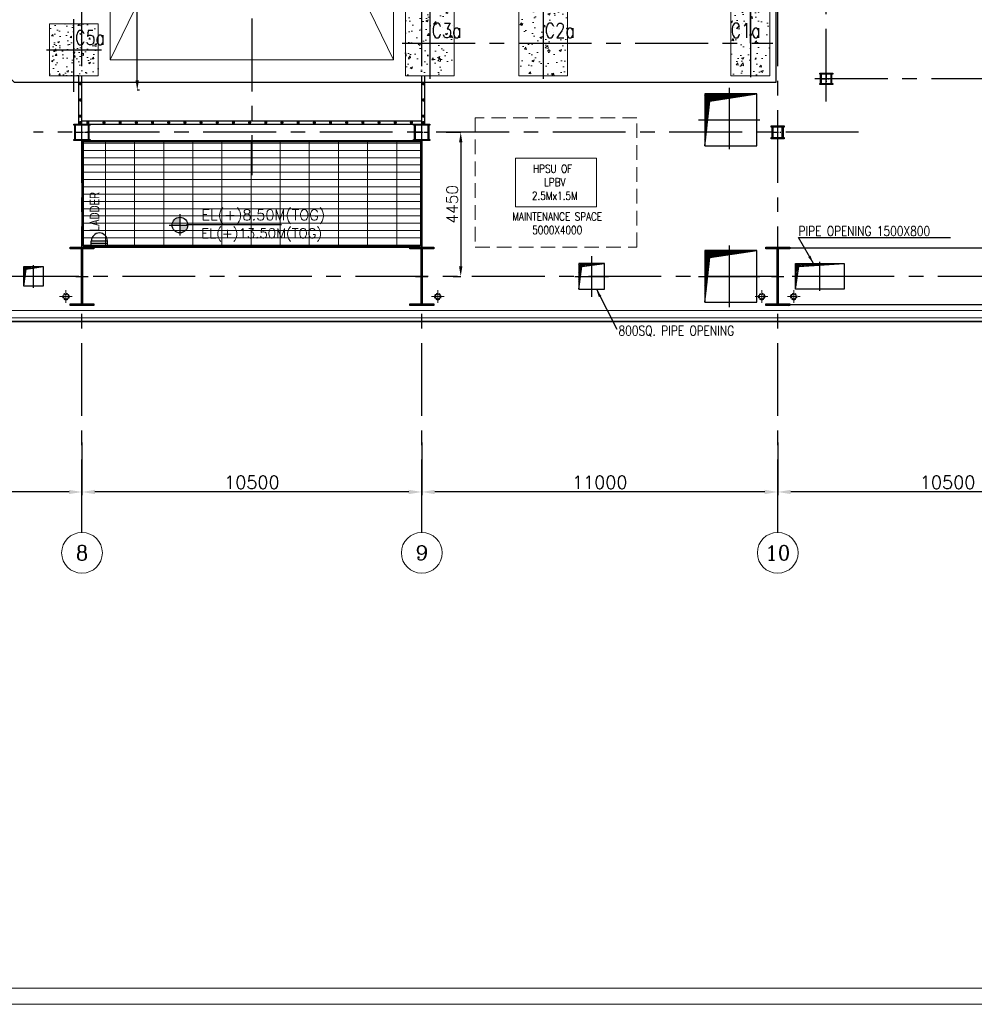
# Model space of a CAD drawing. Header units: inches. Extents: x 0 to 1544102, y 0 to 23144100.
# Tile 136 of 203: x 542651 to 572151, y 88595 to 119015. Entities that reach past the tile are written whole.
import ezdxf
from ezdxf.enums import TextEntityAlignment as Align

# ---------------------------------------------------------------- set-up
doc = ezdxf.new("R2010")
doc.units = ezdxf.units.IN
doc.header["$LTSCALE"] = 1800
doc.header["$MEASUREMENT"] = 0
for name, pattern in [('CENTER', [2, 1.25, -0.25, 0.25, -0.25]), ('CENTER2', [1.125, 0.75, -0.125, 0.125, -0.125]), ('HIDDEN', [0.375, 0.25, -0.125]), ('HIDDEN2', [0.1875, 0.125, -0.0625])]:
    doc.linetypes.add(name, pattern=pattern)
doc.layers.get('0').update_dxf_attribs({"color": 253})
for name, color, linetype in [('1', 7, 'Continuous'), ('AUX COL', 1, 'Continuous'), ('BRACING', 1, 'HIDDEN'), ('CEN', 2, 'CENTER'), ('COL', 1, 'Continuous'), ('GRID', 251, 'CENTER'), ('OPENING', 40, 'Continuous'), ('STEEL', 231, 'Continuous')]:
    doc.layers.add(name, color=color, linetype=linetype)
for name, color, linetype, lineweight in [('A-DOOR', 31, 'Continuous', 9), ('A-REMOVABLE GRATING', 252, 'Continuous', 9), ('CL', 8, 'CENTER', 15), ('CLAD-1', 3, 'Continuous', 15), ('CONCRETE', 145, 'Continuous', 15), ('DIM', 4, 'Continuous', 18), ('dimension line', 4, 'Continuous', 13), ('EQUIP', 8, 'Continuous', 9), ('HATCH-1', 252, 'Continuous', 9), ('OPENING EO', 2, 'Continuous', 18), ('RAIN WATER', 6, 'Continuous', 18), ('TEXT', 3, 'Continuous', 18)]:
    doc.layers.add(name, color=color, linetype=linetype, lineweight=lineweight)
doc.styles.add('COMPLEX', font='complex')
doc.styles.add('HTX11', font='O8111901')
doc.styles.add('ROMANC', font='ROMANC.SHX')
doc.styles.add('ROMANS', font='romans.shx')
doc.styles.add('SIMPLEX-25', font='simplex.shx')
doc.styles.get("Standard").update_dxf_attribs({"font": 'arial.ttf'})
doc.dimstyles.new('DIM100 x2', dxfattribs={"dimscale": 0, "dimtxt": 400, "dimasz": 400, "dimexe": 100, "dimexo": 100, "dimgap": 100, "dimtad": 1, "dimdec": 0, "dimzin": 13, "dimdsep": 46, "dimtxsty": 'ROMANS', "dimblk2": 'OBLIQUE', "dimcen": 100, "dimdle": 100, "dimclrd": 9, "dimclre": 9, "dimclrt": 4, "dimadec": 0, "dimazin": 0, "dimtfac": 1.1, "dimtdec": 0, "dimtix": 1, "dimtmove": 2, "dimatfit": 3, "dimfxl": 1, "dimtolj": 1, "dimtzin": 13, "dimarcsym": 0})
doc.dimstyles.new('STANDARD1', dxfattribs={"dimtxt": 300, "dimasz": 250, "dimexe": 0, "dimexo": 0, "dimgap": 80, "dimtad": 1, "dimdec": 0, "dimzin": 0, "dimdsep": 46, "dimtxsty": 'ROMANS', "dimcen": 0, "dimclrd": 4, "dimclre": 4, "dimclrt": 4, "dimadec": 0, "dimazin": 0, "dimtfac": 0.09, "dimtdec": 0, "dimtix": 1, "dimtofl": 0, "dimtmove": 0, "dimatfit": 3, "dimfxl": 1, "dimtolj": 1, "dimtzin": 0, "dimarcsym": 0})
doc.dimstyles.new('USER175', dxfattribs={"dimscale": 175, "dimtxt": 2, "dimasz": 1.75, "dimexe": 0, "dimexo": 0, "dimgap": 0.5, "dimtad": 1, "dimdec": 0, "dimzin": 0, "dimdsep": 46, "dimtxsty": 'ROMANS', "dimcen": 0, "dimclrd": 4, "dimclre": 4, "dimclrt": 4, "dimadec": 0, "dimazin": 0, "dimtfac": 0.09, "dimtdec": 0, "dimtix": 1, "dimtofl": 0, "dimtmove": 0, "dimatfit": 3, "dimfxl": 1, "dimtolj": 1, "dimtzin": 0, "dimarcsym": 0})

# ---------------------------------------------------------------- blocks, each defined once
blk = doc.blocks.new('A-ROW COLUMN')
at = {"layer": 'COL'}
h = blk.add_hatch(dxfattribs=at)
h.set_pattern_fill('ANSI31', color=256, scale=200, style=0)
h.set_pattern_definition([(45, (165226.353, 18853.894), (-17.67767, 17.67767), [])])
h.paths.add_polyline_path([(180799, 40890), (181539, 40890), (181539, 40840), (180799, 40840)])
h.paths.add_polyline_path([(181153, 42590), (181185, 42590), (181185, 40890), (181153, 40890)])
h.paths.add_polyline_path([(180799, 42640), (181539, 42640), (181539, 42590), (180799, 42590)])
blk.add_line((181169, 40840), (181169, 42640))
at = {"layer": 'CEN'}
for p, q in [((181169, 40840), (181169, 42640)), ((180977, 41740), (181360, 41740))]:
    blk.add_line(p, q, dxfattribs=at)
at = {"layer": 'COL'}
for points in [[(180799, 42640), (181539, 42640), (181539, 42590), (180799, 42590)], [(181153, 42590), (181185, 42590), (181185, 40890), (181153, 40890)], [(180799, 40890), (181539, 40890), (181539, 40840), (180799, 40840)]]:
    blk.add_lwpolyline(points, close=True, dxfattribs=at)
blk = doc.blocks.new('TG DECK COLUMNS & OUTLINE')
at = {"layer": 'HATCH-1'}
h = blk.add_hatch(dxfattribs=at)
h.set_pattern_fill('AR-CONC', color=256, scale=100, style=0)
h.set_pattern_definition([(50, (250933.1, 69664.8), (717.26, -62.752), [75, -825]), (355, (250933.1, 69664.8), (-138.75, 752.19), [60, -660]), (100.4514, (250992.85, 69659.6), (578.51, 689.44), [63.74, -701.14]), (46.184, (250933.1, 69864.8), (1067.24, -165.52), [112.5, -1237.5]), (96.636, (251022, 69851), (934.66, 974.12), [95.61, -1051.71]), (351.184, (250933.1, 69864.8), (934.66, 974.12), [90, -990]), (21, (251033.1, 69814.8), (596.907, -402.62), [75, -825]), (326, (251033.1, 69814.8), (243.315, 725.15), [60, -660]), (71.4514, (251082.8, 69781.26), (840.223, 322.53), [63.74, -701.14]), (37.5, (250933.08, 69664.8), (12.16, 332.894), [0, -652, 0, -670, 0, -662.5]), (7.5, (250933.08, 69664.8), (263.07, 394.412), [0, -382, 0, -637, 0, -252.5]), (327.5, (250710.08, 69664.8), (533.8224, -22.555), [0, -250, 0, -780, 0, -1035]), (317.5, (250610.08, 69664.8), (583.186, 100.105), [0, -325, 0, -518, 0, -735])])
h.paths.add_polyline_path([(256433, 63865), (255683, 63865), (255683, 62865), (256433, 62865)])
h.paths.add_polyline_path([(257183, 63865), (256433, 63865), (256433, 62865), (257183, 62865)])
h.paths.add_polyline_path([(257183, 62865), (256433, 62865), (256433, 61865), (257183, 61865)])
h.paths.add_polyline_path([(256433, 62865), (255683, 62865), (255683, 61865), (256433, 61865)])
h.paths.add_polyline_path([(256407, 62925), (257214, 62925), (257214, 63600), (256407, 63600)], flags=9)
h = blk.add_hatch(dxfattribs=at)
h.set_pattern_fill('AR-CONC', color=256, scale=100, style=0)
h.set_pattern_definition([(50, (323738.94, 31311.77), (717.26, -62.752), [75, -825]), (355, (323738.94, 31311.8), (-138.751, 752.192), [60, -660]), (100.4514, (323798.7, 31306.54), (578.5094, 689.4395), [63.74, -701.142]), (46.1842, (323738.9, 31511.8), (1067.241, -165.519), [112.5, -1237.5]), (96.6356, (323827.9, 31498), (934.663, 974.118), [95.61, -1051.713]), (351.1842, (323738.9, 31511.8), (934.662, 974.119), [90, -990]), (21, (323838.94, 31461.77), (596.907, -402.619), [75, -825]), (326, (323838.94, 31461.8), (243.315, 725.15), [60, -660]), (71.4514, (323888.7, 31428.2), (840.2226, 322.5305), [63.74, -701.142]), (37.5, (323738.94, 31311.77), (12.1599, 332.89385), [0, -652, 0, -670, 0, -662.5]), (7.5, (323738.94, 31311.77), (263.0695, 394.4117), [0, -382, 0, -637, 0, -252.5]), (327.5, (323515.94, 31311.77), (533.8224, -22.5549), [0, -250, 0, -780, 0, -1035]), (317.5, (323415.94, 31311.77), (583.1862, 100.105), [0, -325, 0, -518, 0, -735])])
h.paths.add_polyline_path([(259933, 63865), (259183, 63865), (259183, 62865), (259933, 62865)])
h.paths.add_polyline_path([(260683, 63865), (259933, 63865), (259933, 62865), (260683, 62865)])
h.paths.add_polyline_path([(260683, 62865), (259933, 62865), (259933, 61865), (260683, 61865)])
h.paths.add_polyline_path([(259933, 62865), (259183, 62865), (259183, 61865), (259933, 61865)])
h.paths.add_polyline_path([(259907, 62925), (260714, 62925), (260714, 63600), (259907, 63600)], flags=9)
h = blk.add_hatch(dxfattribs=at)
h.set_pattern_fill('AR-CONC', color=256, scale=100, style=0)
h.set_pattern_definition([(50, (148052.1, 16428.9), (717.2602, -62.752), [75, -825]), (355, (148052.1, 16428.9), (-138.7513, 752.192), [60, -660]), (100.4514, (148111.9, 16423.7), (578.5094, 689.4395), [63.74, -701.142]), (46.1842, (148052.1, 16628.9), (1067.241, -165.519), [112.5, -1237.5]), (96.6356, (148141.1, 16615.1), (934.663, 974.118), [95.61, -1051.713]), (351.1842, (148052.1, 16628.9), (934.662, 974.119), [90, -990]), (21, (148152.1, 16578.9), (596.907, -402.619), [75, -825]), (326, (148152.1, 16578.9), (243.3153, 725.15), [60, -660]), (71.4514, (148201.9, 16545.4), (840.2226, 322.5305), [63.74, -701.142]), (37.5, (148052.13, 16428.92), (12.15986, 332.89385), [0, -652, 0, -670, 0, -662.5]), (7.5, (148052.13, 16428.92), (263.0695, 394.4117), [0, -382, 0, -637, 0, -252.5]), (327.5, (147829.13, 16428.92), (533.82244, -22.55487), [0, -250, 0, -780, 0, -1035]), (317.5, (147729.13, 16428.9), (583.1862, 100.105), [0, -325, 0, -518, 0, -735])])
h.paths.add_polyline_path([(266338, 63865), (265741, 63865), (265741, 62865), (266338, 62865)])
h.paths.add_polyline_path([(266941, 63865), (266338, 63865), (266338, 62865), (266941, 62865)])
h.paths.add_polyline_path([(266941, 62865), (266338, 62865), (266338, 61865), (266941, 61865)])
h.paths.add_polyline_path([(266338, 62865), (265741, 62865), (265741, 61865), (266338, 61865)])
h.paths.add_polyline_path([(265648, 62925), (266371, 62925), (266371, 63600), (265648, 63600)], flags=9)
h = blk.add_hatch(dxfattribs=at)
h.set_pattern_fill('AR-CONC', color=256, scale=80, style=0)
h.set_pattern_definition([(50, (250558.08, 57714.8), (573.808, -50.202), [60, -660]), (355, (250558.1, 57714.8), (-111, 601.754), [48, -528]), (100.4514, (250605.9, 57710.6), (462.808, 551.55), [50.992, -560.914]), (46.184, (250558.1, 57874.8), (853.79, -132.415), [90, -990]), (96.636, (250629.2, 57863.8), (747.73, 779.294), [76.49, -841.37]), (351.184, (250558.1, 57874.8), (747.73, 779.295), [72, -792]), (21, (250638.08, 57834.8), (477.526, -322.095), [60, -660]), (326, (250638.1, 57834.8), (194.652, 580.12), [48, -528]), (71.4514, (250677.87, 57807.97), (672.178, 258.024), [50.992, -560.914]), (37.5, (250558.08, 57714.8), (9.728, 266.315), [0, -521.6, 0, -536, 0, -530]), (7.5, (250558.08, 57714.8), (210.456, 315.529), [0, -305.6, 0, -509.6, 0, -202]), (327.5, (250379.68, 57714.8), (427.058, -18.044), [0, -200, 0, -624, 0, -828]), (317.5, (250299.68, 57714.8), (466.549, 80.084), [0, -260, 0, -414.4, 0, -588])])
h.paths.add_polyline_path([(244683, 61865), (246183, 61865), (246183, 63465), (244683, 63465)])
blk.add_lwpolyline([(240983, 64265), (243583, 61665), (267138, 61665), (267138, 77665), (243583, 77665), (240983, 75065), (226783, 75065), (226783, 64265)], close=True)
blk.add_lwpolyline([(240983, 64265), (243583, 61665), (267138, 61665), (267138, 77665), (243583, 77665), (240983, 75065), (226783, 75065), (226783, 64265)], close=True)
at = {"layer": 'CEN'}
for p, q in [((266338, 62865), (266338, 75215)), ((245433, 61365), (245433, 66015)), ((256433, 63965), (256433, 61770)), ((259933, 63965), (259933, 61770)), ((266338, 64065), (266338, 61770)), ((255581, 62865), (267037, 62865)), ((244583, 62665), (246283, 62665)), ((244753, 62665), (246113, 62665))]:
    blk.add_line(p, q, dxfattribs=at)
at = {"layer": 'CONCRETE'}
for points in [[(255683, 61865), (257183, 61865), (257183, 63865), (255683, 63865)], [(259183, 61865), (260683, 61865), (260683, 63865), (259183, 63865)], [(265738, 61865), (266938, 61865), (266938, 63865), (265738, 63865)], [(244683, 61865), (246183, 61865), (246183, 63465), (244683, 63465)]]:
    blk.add_lwpolyline(points, close=True, dxfattribs=at)
at = {"layer": 'TEXT', "style": 'ROMANC', "width": 0.8}
for s, p in [('C3a', (256485, 63037)), ('C2a', (259985, 63037)), ('C1a', (265727, 63037)), ('C5a', (245468, 62815))]:
    blk.add_text(s, height=450, dxfattribs=at).set_placement(p)
blk = doc.blocks.new('AUX COLUMNS')
at = {"color": 2, "linetype": 'CENTER2', "ltscale": 0.15}
for p, q in [((-139038, 52190), (-139038, 51840)), ((-139213, 52015), (-138863, 52015)), ((-162038, 50115), (-162038, 50615)), ((-151538, 50115), (-151538, 50615)), ((-140538, 50165), (-140538, 50565)), ((-162263, 50365), (-161813, 50365)), ((-151763, 50365), (-151313, 50365)), ((-140713, 50365), (-140363, 50365))]:
    blk.add_line(p, q, dxfattribs=at)
at = {"layer": 'AUX COL'}
for p, q in [((-139213, 51872), (-139213, 52158)), ((-139188, 51872), (-139188, 52158)), ((-138888, 51872), (-138888, 52158)), ((-138863, 51872), (-138863, 52158)), ((-162263, 50143), (-162263, 50587)), ((-162235, 50143), (-162235, 50587)), ((-161841, 50143), (-161841, 50587)), ((-161813, 50143), (-161813, 50587)), ((-151763, 50143), (-151763, 50587)), ((-151735, 50143), (-151735, 50587)), ((-151341, 50143), (-151341, 50587)), ((-151313, 50143), (-151313, 50587)), ((-140713, 50201), (-140713, 50529)), ((-140677, 50201), (-140677, 50529)), ((-140399, 50201), (-140399, 50529)), ((-140363, 50201), (-140363, 50529))]:
    blk.add_line(p, q, dxfattribs=at)
for points in [[(-139238, 52190), (-138838, 52190), (-138838, 52158), (-139238, 52158)], [(-139238, 51872), (-138838, 51872), (-138838, 51840), (-139238, 51840)], [(-162288, 50615), (-161788, 50615), (-161788, 50587), (-162288, 50587)], [(-151788, 50615), (-151288, 50615), (-151288, 50587), (-151788, 50587)], [(-140738, 50565), (-140338, 50565), (-140338, 50529), (-140738, 50529)], [(-140738, 50201), (-140338, 50201), (-140338, 50165), (-140738, 50165)], [(-162288, 50143), (-161788, 50143), (-161788, 50115), (-162288, 50115)], [(-151788, 50143), (-151288, 50143), (-151288, 50115), (-151788, 50115)]]:
    blk.add_lwpolyline(points, close=True, dxfattribs=at)
at = {"layer": 'GRID'}
for p, q in [((-139038, 51315), (-139038, 66615)), ((-115538, 52015), (-139738, 52015)), ((-138038, 50365), (-163538, 50365))]:
    blk.add_line(p, q, dxfattribs=at)
blk = doc.blocks.new('cond')
at = {"layer": 'CEN'}
for p, q in [((0, 11965), (0, -10877)), ((-4375, 7315), (4375, 7315)), ((-7840, 0), (7840, 0))]:
    blk.add_line(p, q, dxfattribs=at)
at = {"layer": 'EQUIP'}
for p, q in [((-3358, 5208), (-4375, 7315)), ((-4375, 7315), (-4375, -7315)), ((4375, 7315), (-4375, 7315)), ((3358, 5208), (4375, 7315)), ((4375, 7315), (4375, -7315)), ((-3358, -5208), (-3358, 5208)), ((3358, 5208), (-3358, 5208)), ((3358, 5208), (-1637, 3753)), ((3358, -5208), (3358, 5208)), ((-1637, 3753), (-3344, -5152)), ((-3358, -5208), (-4375, -7315)), ((3358, -5208), (-3358, -5208)), ((3358, -5208), (4375, -7315)), ((-4375, -7315), (4375, -7315))]:
    blk.add_line(p, q, dxfattribs=at)
blk = doc.blocks.new('*D664')
at = {"color": 4, "lineweight": -2, "transparency": 16777216}
for p, q in [((546818, 125085), (546284, 125085)), ((546284, 117141), (546284, 124779)), ((546356, 116835), (546284, 116835))]:
    blk.add_line(p, q, dxfattribs=at)
at = {"color": 4, "transparency": 16777216}
for points in [[(546233, 124779), (546335, 124779), (546284, 125085)], [(546233, 117141), (546335, 117141), (546284, 116835)]]:
    blk.add_solid(points, dxfattribs=at)
at = {"color": 4, "transparency": 16777216, "insert": (546022, 120960), "char_height": 350, "attachment_point": 5, "rotation": 90, "style": 'ROMANS'}
blk.add_mtext('\\A1;8250', dxfattribs=at)
blk = doc.blocks.new('*D670')
at = {"color": 4, "lineweight": -2, "transparency": 16777216}
for p, q in [((555826, 115535), (556279, 115535)), ((556279, 115229), (556279, 111391)), ((556049, 111085), (556279, 111085))]:
    blk.add_line(p, q, dxfattribs=at)
at = {"color": 4, "transparency": 16777216}
for points in [[(556228, 115229), (556330, 115229), (556279, 115535)], [(556228, 111391), (556330, 111391), (556279, 111085)]]:
    blk.add_solid(points, dxfattribs=at)
at = {"color": 4, "transparency": 16777216, "insert": (556016, 113310), "char_height": 350, "attachment_point": 5, "rotation": 90, "style": 'ROMANS'}
blk.add_mtext('\\A1;4450', dxfattribs=at)
blk = doc.blocks.new('*D744')
at = {"layer": 'dimension line', "color": 9, "lineweight": -2, "transparency": 16777216}
for p, q in [((566076, 105949), (566076, 104323)), ((576576, 104805), (576576, 104323)), ((576176, 104423), (566476, 104423))]:
    blk.add_line(p, q, dxfattribs=at)
at = {"layer": 'dimension line', "color": 9, "transparency": 16777216}
for points in [[(566476, 104490), (566476, 104357), (566076, 104423)], [(576176, 104490), (576176, 104357), (576576, 104423)]]:
    blk.add_solid(points, dxfattribs=at)
at = {"layer": 'dimension line', "color": 4, "transparency": 16777216, "insert": (571326, 104723), "char_height": 400, "attachment_point": 5, "style": 'ROMANS'}
blk.add_mtext('\\A1;10500', dxfattribs=at)
blk = doc.blocks.new('_Oblique')
at = {"color": 0, "linetype": 'ByBlock', "lineweight": -2}
blk.add_line((-0.5, -0.5), (0.5, 0.5), dxfattribs=at)
blk = doc.blocks.new('*D745')
at = {"layer": 'dimension line', "color": 9, "lineweight": -2, "transparency": 16777216}
for p, q in [((555076, 105949), (555076, 104323)), ((566076, 104805), (566076, 104323)), ((565676, 104423), (555476, 104423))]:
    blk.add_line(p, q, dxfattribs=at)
at = {"layer": 'dimension line', "color": 9, "transparency": 16777216}
for points in [[(555476, 104490), (555476, 104357), (555076, 104423)], [(565676, 104490), (565676, 104357), (566076, 104423)]]:
    blk.add_solid(points, dxfattribs=at)
at = {"layer": 'dimension line', "color": 4, "transparency": 16777216, "insert": (560576, 104723), "char_height": 400, "attachment_point": 5, "style": 'ROMANS'}
blk.add_mtext('\\A1;11000', dxfattribs=at)
blk = doc.blocks.new('*D746')
at = {"layer": 'dimension line', "color": 9, "lineweight": -2, "transparency": 16777216}
for p, q in [((544576, 105949), (544576, 104323)), ((555076, 104805), (555076, 104323)), ((554676, 104423), (544976, 104423))]:
    blk.add_line(p, q, dxfattribs=at)
at = {"layer": 'dimension line', "color": 9, "transparency": 16777216}
for points in [[(544976, 104490), (544976, 104357), (544576, 104423)], [(554676, 104490), (554676, 104357), (555076, 104423)]]:
    blk.add_solid(points, dxfattribs=at)
at = {"layer": 'dimension line', "color": 4, "transparency": 16777216, "insert": (549826, 104723), "char_height": 400, "attachment_point": 5, "style": 'ROMANS'}
blk.add_mtext('\\A1;10500', dxfattribs=at)
blk = doc.blocks.new('*D747')
at = {"layer": 'dimension line', "color": 9, "lineweight": -2, "transparency": 16777216}
for p, q in [((533576, 105949), (533576, 104323)), ((544576, 104805), (544576, 104323)), ((544176, 104423), (533976, 104423))]:
    blk.add_line(p, q, dxfattribs=at)
at = {"layer": 'dimension line', "color": 9, "transparency": 16777216}
for points in [[(533976, 104490), (533976, 104357), (533576, 104423)], [(544176, 104490), (544176, 104357), (544576, 104423)]]:
    blk.add_solid(points, dxfattribs=at)
at = {"layer": 'dimension line', "color": 4, "transparency": 16777216, "insert": (539076, 104723), "char_height": 400, "attachment_point": 5, "style": 'ROMANS'}
blk.add_mtext('\\A1;11000', dxfattribs=at)
blk = doc.blocks.new('GRD')
at = {"layer": 'CL', "linetype": 'Continuous'}
blk.add_circle((0, 419.99985), 419.99985, dxfattribs=at)
at = {"layer": 'CL', "color": 4, "style": 'COMPLEX'}
blk.add_attdef('GRD', text='', height=300, dxfattribs=at).set_placement((0, 419.99985), align=Align.MIDDLE)
blk = doc.blocks.new('PL-FFL2')
at = {"layer": '1'}
h = blk.add_hatch(color=7, dxfattribs=at)
h.paths.add_polyline_path([(3.09, 1.96, 0.414214), (1.09, -0.04), (3.09, -0.04)])
h.paths.add_polyline_path([(5.09, -0.04), (3.09, -0.04), (3.09, -2.04, 0.414214)])
at = {"layer": '1', "color": 1, "linetype": 'Continuous'}
for p, q in [((3.09, 2.74), (3.09, -2.74)), ((29.24, 0), (4.78, 0)), ((4.78, 0), (5.09, 0)), ((0.31, -0.04), (5.09, -0.04))]:
    blk.add_line(p, q, dxfattribs=at)
blk.add_circle((3.09, -0.04), 2, dxfattribs=at)
at = {"layer": '1', "color": 4, "linetype": 'Continuous'}
blk.add_attdef('EL(+)', text='', height=2.75, dxfattribs=at).set_placement((18.98, 2.4), align=Align.MIDDLE)
at = {"layer": '1', "color": 3, "linetype": 'Continuous'}
blk.add_attdef('XXX', text='', height=2.5, dxfattribs=at).set_placement((18.44, -3.52), align=Align.MIDDLE)
blk = doc.blocks.new('RWDP')
at = {"layer": 'RAIN WATER', "linetype": 'CENTER2', "ltscale": 0.05}
for p, q in [((495, -425), (495, -825)), ((695, -625), (295, -625))]:
    blk.add_line(p, q, dxfattribs=at)
at = {"layer": 'RAIN WATER', "linetype": 'HIDDEN2', "ltscale": 0.25}
blk.add_circle((495, -625), 100, dxfattribs=at)
at = {"layer": 'RAIN WATER', "ltscale": 0.25}
blk.add_circle((495, -625), 75, dxfattribs=at)

msp = doc.modelspace()

# ---------------------------------------------------------------- hatches: boundary and pattern name
at = {"layer": 'A-REMOVABLE GRATING'}
h = msp.add_hatch(dxfattribs=at)
h.set_pattern_fill('GRATE', color=256, scale=7200, style=0)
h.set_pattern_definition([(0, (-122500, 4e-10), (0, 225), []), (90, (-122500, 4e-10), (-900, 6e-14), [])])
h.paths.add_polyline_path([(544613.79, 115246.89), (555037.79, 115246.89), (555037.79, 112022.89), (544613.79, 112022.89)])
at = {"layer": 'OPENING'}
h = msp.add_hatch(dxfattribs=at)
h.set_pattern_fill('ANSI31', color=8, scale=100, style=0)
h.set_pattern_definition([(45, (513125.784, 146170.889), (-8.8388348, 8.8388348), [])])
h.paths.add_polyline_path([(565425.78, 116720.89), (563825.78, 116720.89), (564036.22, 116510.45)])
h.paths.add_polyline_path([(563976.54, 116501.41), (564036.22, 116510.45), (563825.78, 116720.89), (563825.78, 115120.89)])
h = msp.add_hatch(dxfattribs=at)
h.set_pattern_fill('ANSI31', color=8, scale=100, style=0)
h.set_pattern_definition([(45, (513125.789, 141334.889), (-8.8388348, 8.8388348), [])])
h.paths.add_polyline_path([(565425.79, 111884.89), (563825.79, 111884.89), (564036.23, 111674.45)])
h.paths.add_polyline_path([(563976.55, 111665.41), (564036.23, 111674.45), (563825.79, 111884.89), (563825.79, 110284.89)])
h = msp.add_hatch(dxfattribs=at)
h.set_pattern_fill('ANSI31', color=8, scale=300, style=0)
h.set_pattern_definition([(45, (429284.694, 58095.975), (-26.516504, 26.516504), [])])
h.paths.add_polyline_path([(542775.79, 111084.89), (542817.96, 111084.89), (542849.73, 111310.95), (543075.79, 111342.73), (543075.79, 111384.89), (542775.79, 111384.89)])
h.paths.add_polyline_path([(543375.79, 111384.89), (543075.79, 111384.89), (543075.79, 111342.73)])
h.paths.add_polyline_path([(542817.96, 111084.89), (542775.79, 111084.89), (542775.79, 110784.89)])
h = msp.add_hatch(dxfattribs=at)
h.set_pattern_fill('ANSI31', color=8, scale=300, style=0)
h.set_pattern_definition([(45, (453819.938, 71057.975), (-26.516504, 26.516504), [])])
h.paths.add_polyline_path([(560325.79, 111484.89), (559925.79, 111484.89), (559925.79, 111084.89), (559980.72, 111084.89), (560022.38, 111388.3), (560325.79, 111429.96)])
h.paths.add_polyline_path([(560725.79, 111484.89), (560325.79, 111484.89), (560325.79, 111429.96)])
h.paths.add_polyline_path([(559980.72, 111084.89), (559925.79, 111084.89), (559925.79, 110684.89)])
h = msp.add_hatch(dxfattribs=at)
h.set_pattern_fill('ANSI31', color=8, scale=300, style=0)
h.set_pattern_definition([(45, (426200.856, 57972.032), (-26.516504, 26.516504), [])])
h.paths.add_polyline_path([(566724.45, 111386.9), (568125.79, 111484.89), (566625.79, 111484.89), (566625.79, 110684.89)])

# ---------------------------------------------------------------- linework, layer by layer
at = {"layer": 'A-DOOR'}
for points in [[(430964.61, 295794.51), (772061.32, 295794.51), (772061.32, 88594.63), (430964.61, 88594.63)], [(431464.61, 295294.51), (771561.32, 295294.51), (771561.32, 89094.63), (431464.61, 89094.63)]]:
    msp.add_lwpolyline(points, close=True, dxfattribs=at)
at = {"layer": 'A-REMOVABLE GRATING'}
msp.add_lwpolyline([(544613.79, 115246.89), (555037.79, 115246.89), (555037.79, 112022.89), (544613.79, 112022.89)], close=True, dxfattribs=at)
at = {"layer": 'BRACING', "const_width": 40}
for points in [[(566445.79, 111959.89), (576205.79, 111959.89)], [(566445.79, 110209.89), (576205.79, 110209.89)]]:
    msp.add_lwpolyline(points, dxfattribs=at)
at = {"layer": 'CEN'}
for p, q in [((564575.78, 116914.25), (564575.78, 115014.25)), ((563625.78, 115920.89), (565525.78, 115920.89)), ((564575.79, 112034.89), (564575.79, 110134.89)), ((560325.79, 111712.42), (560325.79, 110457.36)), ((543075.79, 110734.89), (543075.79, 111434.89)), ((567375.79, 110634.89), (567375.79, 111534.89)), ((543425.79, 111084.89), (542725.79, 111084.89)), ((559807.69, 111084.89), (560843.9, 111084.89)), ((563625.79, 111084.89), (565525.79, 111084.89)), ((568175.79, 111084.89), (566575.79, 111084.89))]:
    msp.add_line(p, q, dxfattribs=at)
at = {"layer": 'CLAD-1', "flags": 128}
for points in [[(656175.79, 109704.89), (558905.79, 109704.89), (543645.79, 109704.89), (533675.79, 109704.89)], [(656175.79, 109676.89), (558905.79, 109676.89), (543645.79, 109676.89), (533675.79, 109676.89)]]:
    msp.add_lwpolyline(points, dxfattribs=at)
at = {"layer": 'CONCRETE'}
for p, q in [((581710.79, 110034.89), (518440.79, 110034.89)), ((581710.79, 109804.89), (518440.79, 109804.89))]:
    msp.add_line(p, q, dxfattribs=at)
at = {"layer": 'EQUIP', "linetype": 'HIDDEN'}
msp.add_lwpolyline([(556725.79, 111984.89), (561725.79, 111984.89), (561725.79, 115984.89), (556725.79, 115984.89)], close=True, dxfattribs=at)
at = {"layer": 'EQUIP'}
msp.add_lwpolyline([(557975.79, 113234.89), (560475.79, 113234.89), (560475.79, 114734.89), (557975.79, 114734.89)], close=True, dxfattribs=at)
at = {"layer": 'GRID'}
for p, q in [((544575.79, 103174.13), (544575.79, 157584.89)), ((566075.79, 103174.13), (566075.79, 157584.89)), ((555075.79, 103174.13), (555075.79, 157487.89)), ((594875.79, 111084.89), (459775.79, 111084.89))]:
    msp.add_line(p, q, dxfattribs=at)
at = {"layer": 'OPENING'}
for p, q in [((563976.54, 116501.41), (565425.78, 116720.89)), ((563825.78, 115120.89), (563976.54, 116501.41)), ((563825.79, 110284.89), (563976.55, 111665.41)), ((563976.55, 111665.41), (565425.79, 111884.89))]:
    msp.add_line(p, q, dxfattribs=at)
for points in [[(563825.78, 115120.89), (565425.78, 115120.89), (565425.78, 116720.89), (563825.78, 116720.89)], [(563825.79, 110284.89), (565425.79, 110284.89), (565425.79, 111884.89), (563825.79, 111884.89)], [(542775.79, 111384.89), (543375.79, 111384.89), (543375.79, 110784.89), (542775.79, 110784.89)], [(559925.79, 110684.89), (560725.79, 110684.89), (560725.79, 111484.89), (559925.79, 111484.89)], [(566625.79, 111484.89), (568125.79, 111484.89), (568125.79, 110684.89), (566625.79, 110684.89)]]:
    msp.add_lwpolyline(points, close=True, dxfattribs=at)
for points in [[(542775.79, 110784.89), (542849.73, 111310.95), (543375.79, 111384.89)], [(559925.79, 110684.89), (560022.38, 111388.3), (560725.79, 111484.89)], [(566625.79, 110684.89), (566724.45, 111386.9), (568125.79, 111484.89)]]:
    msp.add_lwpolyline(points, dxfattribs=at)
at = {"layer": 'STEEL'}
for p, q in [((544475.79, 115784.89), (544475.79, 117284.89)), ((544575.79, 115884.89), (544575.79, 117284.89)), ((555075.79, 115884.89), (555075.79, 117284.89)), ((555175.79, 115756.89), (555175.79, 117284.89)), ((544475.79, 115784.89), (555175.79, 115784.89)), ((544575.79, 115884.89), (555075.79, 115884.89)), ((544575.79, 115284.89), (555075.79, 115284.89)), ((544575.79, 115284.89), (544575.79, 111984.89)), ((544613.79, 115246.89), (555037.79, 115246.89)), ((544613.79, 115246.89), (544613.79, 112022.89)), ((555037.79, 115246.89), (555037.79, 112022.89)), ((555075.79, 115284.89), (555075.79, 111984.89)), ((544575.79, 111984.89), (555075.79, 111984.89)), ((544613.79, 112022.89), (555037.79, 112022.89)), ((544863.79, 112022.89), (544863.79, 112174.91)), ((545363.79, 112174.91), (544863.79, 112174.91)), ((545363.79, 112098.9), (544863.79, 112098.9)), ((545363.79, 112022.89), (545363.79, 112174.91))]:
    msp.add_line(p, q, dxfattribs=at)
at = {"layer": 'STEEL', "const_width": 50}
for points in [[(544500.79, 117034.89, 1), (544550.79, 117034.89, 1)], [(555100.79, 117034.89, 1), (555150.79, 117034.89, 1)], [(544500.79, 116534.89, 1), (544550.79, 116534.89, 1)], [(555100.79, 116534.89, 1), (555150.79, 116534.89, 1)], [(544500.79, 116034.89, 1), (544550.79, 116034.89, 1)], [(555100.79, 116034.89, 1), (555150.79, 116034.89, 1)], [(544500.79, 115834.89, 1), (544550.79, 115834.89, 1)], [(544731.24, 115834.89, 1), (544781.24, 115834.89, 1)], [(545231.24, 115834.89, 1), (545281.24, 115834.89, 1)], [(545731.24, 115834.89, 1), (545781.24, 115834.89, 1)], [(546231.24, 115834.89, 1), (546281.24, 115834.89, 1)], [(546731.24, 115834.89, 1), (546781.24, 115834.89, 1)], [(547231.24, 115834.89, 1), (547281.24, 115834.89, 1)], [(547731.24, 115834.89, 1), (547781.24, 115834.89, 1)], [(548231.24, 115834.89, 1), (548281.24, 115834.89, 1)], [(548731.24, 115834.89, 1), (548781.24, 115834.89, 1)], [(549231.24, 115834.89, 1), (549281.24, 115834.89, 1)], [(549731.24, 115834.89, 1), (549781.24, 115834.89, 1)], [(550231.24, 115834.89, 1), (550281.24, 115834.89, 1)], [(550731.24, 115834.89, 1), (550781.24, 115834.89, 1)], [(551231.24, 115834.89, 1), (551281.24, 115834.89, 1)], [(551731.24, 115834.89, 1), (551781.24, 115834.89, 1)], [(552231.24, 115834.89, 1), (552281.24, 115834.89, 1)], [(552731.24, 115834.89, 1), (552781.24, 115834.89, 1)], [(553231.24, 115834.89, 1), (553281.24, 115834.89, 1)], [(553731.24, 115834.89, 1), (553781.24, 115834.89, 1)], [(554231.24, 115834.89, 1), (554281.24, 115834.89, 1)], [(554731.24, 115834.89, 1), (554781.24, 115834.89, 1)], [(555100.79, 115834.89, 1), (555150.79, 115834.89, 1)]]:
    msp.add_lwpolyline(points, format="xyb", close=True, dxfattribs=at)
at = {"layer": 'STEEL', "flags": 128}
msp.add_lwpolyline([(544575.79, 114926.39), (544575.79, 113801.39)], dxfattribs=at)
at = {"layer": 'STEEL'}
msp.add_arc((545113.79, 112174.91), 250, 0, 180, dxfattribs=at)

# ---------------------------------------------------------------- block references
for name, p in [('AUX COLUMNS', (706613.6, 65169.86)), ('TG DECK COLUMNS & OUTLINE', (298892.72, 55420.08))]:
    msp.add_blockref(name, p)
at = {"layer": '1'}
ref = msp.add_blockref('PL-FFL2', (547232.05, 112673.81), dxfattribs=dict(at, xscale=120, yscale=120, zscale=120))
ref.add_attrib('XXX', 'EL(+)13.50M(TOG)', dxfattribs={"layer": '0', "color": 3, "linetype": 'Continuous', "height": 300, "style": 'SIMPLEX-25'}).set_placement((550128.22, 112393.38), align=Align.MIDDLE)
ref.add_attrib('EL(+)', 'EL(+)8.50M(TOG)', dxfattribs={"layer": '0', "color": 4, "linetype": 'Continuous', "height": 330, "style": 'SIMPLEX-25'}).set_placement((550177.85, 112961.46), align=Align.MIDDLE)
at = {"layer": 'COL'}
for p in [(363407.26, 69345.14), (373907.26, 69345.14), (384907.26, 69345.14)]:
    msp.add_blockref('A-ROW COLUMN', p, dxfattribs=at)
at = {"layer": 'DIM', "xscale": 1.5, "yscale": 1.5, "zscale": 1.5}
for p, values in [((544575.92, 101914.13), {'GRD': '8'}), ((555075.92, 101914.13), {'GRD': '9'}), ((566075.92, 101914.13), {'GRD': '10'})]:
    msp.add_blockref('GRD', p, dxfattribs=at).add_auto_attribs(values)
at = {"layer": 'EQUIP'}
msp.add_blockref('cond', (549825.79, 125084.89), dxfattribs=at)
at = {"layer": 'RAIN WATER', "xscale": -1}
for p in [(544575.79, 111084.89), (566075.79, 111084.89)]:
    msp.add_blockref('RWDP', p, dxfattribs=at)
at = {"layer": 'RAIN WATER'}
for p in [(555075.79, 111084.89), (566075.79, 111084.89)]:
    msp.add_blockref('RWDP', p, dxfattribs=at)

# ---------------------------------------------------------------- texts
at = {"layer": 'OPENING EO', "color": 3, "char_height": 300, "width": 4262.5, "attachment_point": 1, "style": 'ROMANS'}
for s, insert in [('\\pi338.39;150 MM HEIGHT \\P\\pi995.54;RCC KERB', (472091, 113106.79)), ('\\pi152.68;4 NOS 1500x700 \\P\\pi452.68;FLOOR CUTOUT \\P\\pi1524.1;(TYP.) ', (481015.33, 108744.71))]:
    msp.add_mtext(s, dxfattribs=dict(at, insert=insert))
at = {"layer": 'TEXT', "color": 3, "style": 'HTX11', "width": 0.75}
msp.add_text('LADDER', height=300, rotation=90, dxfattribs=at).set_placement((545113.79, 112474.91))
at = {"layer": 'TEXT', "style": 'ROMANS', "width": 0.8}
for s, p in [('PIPE OPENING 1500X800', (566714.8, 112333.01)), ('800SQ. PIPE OPENING', (561153.88, 109255.8))]:
    msp.add_text(s, height=300, dxfattribs=at).set_placement(p)
at = {"layer": 'TEXT', "color": 3, "char_height": 250, "attachment_point": 5, "style": 'ROMANS'}
for s, insert, width in [('{\\W0.8;HPSU OF  LPBV 2.5Mx1.5M}', (559187.69, 113992.64), 1880.9524), ('{\\W0.8;MAINTENANCE SPACE 5000X4000}', (559261.42, 112724.22), 3382.6813)]:
    msp.add_mtext(s, dxfattribs=dict(at, insert=insert, width=width))

# ---------------------------------------------------------------- dimensions: what is measured, and where the dimension line sits
for base, p1, p2, picture, middle in [((546284.35, 125084.89), (546355.91, 116834.89), (546817.8, 125084.89), '*D664', (546021.85, 120959.89)), ((556278.63, 111084.89), (555825.79, 115534.89), (556048.81, 111084.89), '*D670', (556016.13, 113309.89))]:
    dim = msp.add_linear_dim(base=base, p1=p1, p2=p2, angle=90, dimstyle='USER175')
    dim.commit()
    dim.dimension.update_dxf_attribs({"geometry": picture, "text_midpoint": middle})
at = {"layer": 'dimension line'}
for base, p1, p2, picture, middle in [((533575.79, 104423.43), (544575.79, 104905.1), (533575.79, 106049), '*D747', (539075.79, 104723.43)), ((544575.79, 104423.43), (555075.79, 104905.1), (544575.79, 106049), '*D746', (549825.79, 104723.43)), ((555075.79, 104423.43), (566075.79, 104905.1), (555075.79, 106049), '*D745', (560575.79, 104723.43)), ((566075.79, 104423.43), (576575.79, 104905.1), (566075.79, 106049), '*D744', (571325.79, 104723.43))]:
    dim = msp.add_linear_dim(base=base, p1=p1, p2=p2, angle=180, dimstyle='DIM100 x2', override={"dimscale": 1}, dxfattribs=at)
    dim.commit()
    dim.dimension.update_dxf_attribs({"geometry": picture, "text_midpoint": middle})

# ---------------------------------------------------------------- leaders
at = {"layer": 'DIM'}
for points in [[(567178.12, 111484.89), (566714.8, 112283.01), (571414.8, 112283.01)], [(560470.48, 110684.89), (561102.85, 109453.66)]]:
    msp.add_leader(points, dimstyle='STANDARD1', override={"dimtad": 0}, dxfattribs=at)

doc.saveas('drawing.dxf')
